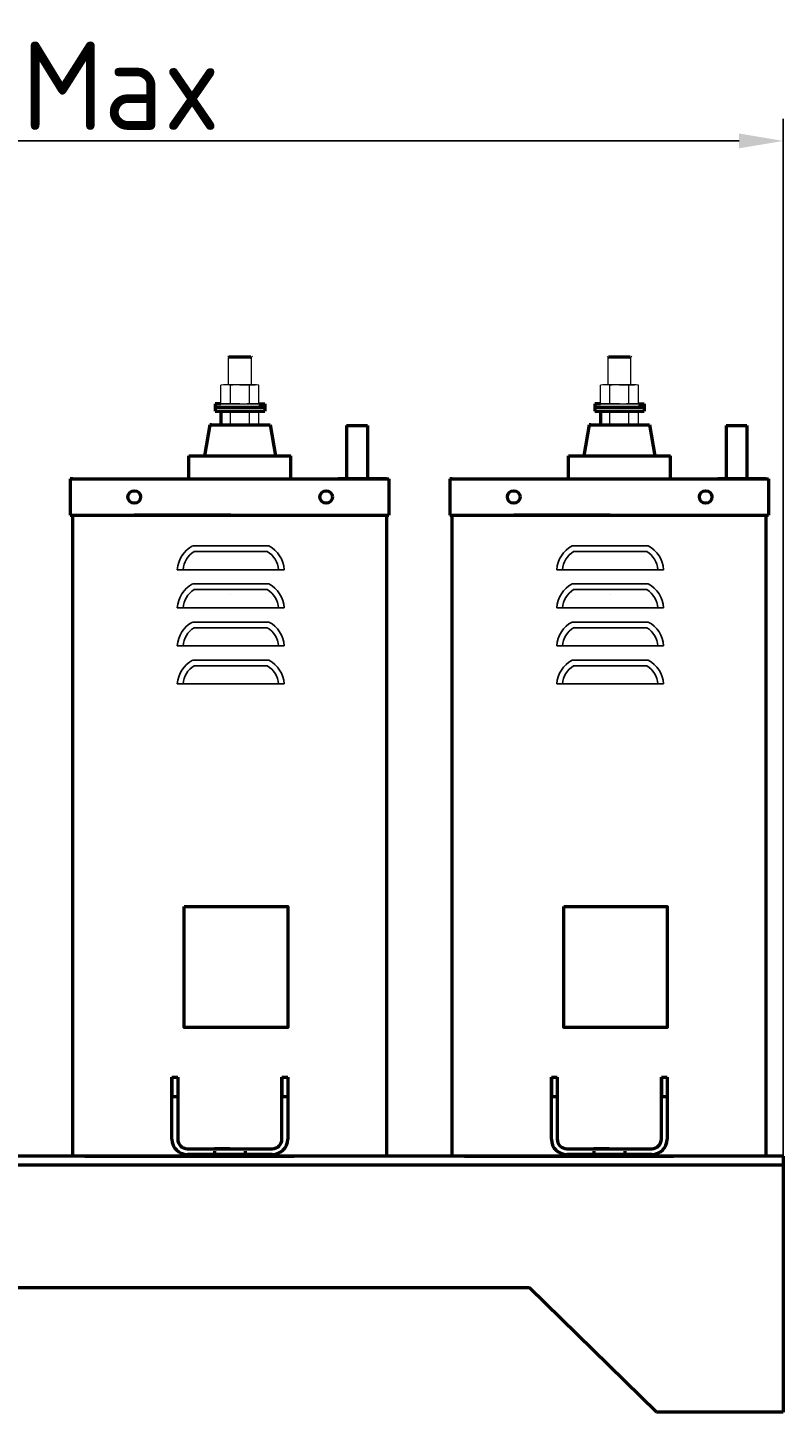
# Model space of a CAD drawing. Header units: millimetres. Extents: x -1183 to 2051, y -609 to 1445.
# Tile 4 of 5: x 536 to 964, y 536 to 1319. Entities that reach past the tile are written whole.
import ezdxf

# ---------------------------------------------------------------- set-up
doc = ezdxf.new("R2010")
doc.units = ezdxf.units.MM
doc.linetypes.add('ACAD_ISO02W100', pattern=[15, 12, -3])
doc.layers.get('0').update_dxf_attribs({"lineweight": 50})
doc.styles.add('GOST-2.304_Type-B', font='GOST Common.ttf')
doc.dimstyles.new('ISO-25', dxfattribs={"dimtxt": 5, "dimasz": 2.5, "dimexe": 1.25, "dimexo": 0.625, "dimtad": 1, "dimtoh": 1, "dimdec": 0, "dimtxsty": 'GOST-2.304_Type-B', "dimcen": 2.5, "dimadec": 0, "dimazin": 0, "dimtfac": 1, "dimtdec": 0, "dimtmove": 0, "dimatfit": 3, "dimfxl": 1, "dimarcsym": 0})

# ---------------------------------------------------------------- blocks, each defined once
blk = doc.blocks.new('*D63')
at = {"color": 0, "lineweight": -2, "transparency": 16777216}
for p, q in [((67.64, 688.26), (67.64, 1267.67)), ((963.68, 542.07), (963.68, 1267.67)), ((92.64, 1255.17), (938.68, 1255.17))]:
    blk.add_line(p, q, dxfattribs=at)
at = {"color": 0, "transparency": 16777216}
for points in [[(92.64, 1259.34), (92.64, 1251), (67.64, 1255.17)], [(938.68, 1259.34), (938.68, 1251), (963.68, 1255.17)]]:
    blk.add_solid(points, dxfattribs=at)
at = {"layer": 'Defpoints', "color": 0, "transparency": 16777216}
for p in [(963.68, 1255.17), (67.64, 682.01), (963.68, 535.82)]:
    blk.add_point(p, dxfattribs=at)
at = {"color": 0, "transparency": 16777216, "insert": (537.18, 1286.42), "char_height": 50, "attachment_point": 5, "style": 'GOST-2.304_Type-B'}
blk.add_mtext('860Max', dxfattribs=at)

msp = doc.modelspace()

# ---------------------------------------------------------------- linework, layer by layer
at = {"lineweight": 15}
for p, q in [((649.67, 1132.61), (656.12, 1132.61)), ((649.67, 1117.2), (649.68, 1132.61)), ((662.56, 1132.61), (656.12, 1132.61)), ((662.56, 1117.2), (662.55, 1132.61)), ((864.47, 1132.61), (870.91, 1132.61)), ((864.47, 1117.2), (864.48, 1132.61)), ((877.36, 1132.61), (870.91, 1132.61)), ((877.36, 1117.2), (877.35, 1132.61)), ((645.37, 1106.39), (645.37, 1116.93)), ((664.17, 1117.2), (648.06, 1117.2)), ((650.75, 1106.66), (650.75, 1116.93)), ((656.12, 1117.2), (662.51, 1117.2)), ((656.12, 1117.2), (664.71, 1117.2)), ((656.12, 1117.2), (662.56, 1117.2)), ((656.12, 1117.2), (662.56, 1117.2)), ((661.49, 1106.66), (661.49, 1116.93)), ((666.86, 1106.39), (666.86, 1116.93)), ((666.86, 1106.39), (666.86, 1116.93)), ((860.17, 1106.39), (860.17, 1116.93)), ((878.97, 1117.2), (862.85, 1117.2)), ((865.54, 1106.66), (865.54, 1116.93)), ((870.91, 1117.2), (877.3, 1117.2)), ((870.91, 1117.2), (879.51, 1117.2)), ((870.91, 1117.2), (877.36, 1117.2)), ((870.91, 1117.2), (877.36, 1117.2)), ((876.28, 1106.66), (876.28, 1116.93)), ((881.66, 1106.39), (881.66, 1116.93)), ((881.66, 1106.39), (881.66, 1116.93)), ((642.13, 1106.39), (670.1, 1106.39)), ((656.12, 1106.39), (645.37, 1106.39)), ((650.75, 1106.39), (645.37, 1106.39)), ((656.12, 1106.39), (650.75, 1106.39)), ((656.12, 1106.39), (666.86, 1106.39)), ((656.12, 1106.39), (661.49, 1106.39)), ((666.86, 1106.39), (661.49, 1106.39)), ((666.86, 1106.39), (666.86, 1111.76)), ((666.86, 1106.39), (666.86, 1109.61)), ((666.86, 1106.39), (666.86, 1107.47)), ((666.86, 1106.39), (666.86, 1106.93)), ((666.86, 1106.39), (666.86, 1106.66)), ((856.93, 1106.39), (884.9, 1106.39)), ((870.91, 1106.39), (860.17, 1106.39)), ((865.54, 1106.39), (860.17, 1106.39)), ((870.91, 1106.39), (865.54, 1106.39)), ((870.91, 1106.39), (881.66, 1106.39)), ((870.91, 1106.39), (876.28, 1106.39)), ((881.66, 1106.39), (876.28, 1106.39)), ((881.66, 1106.39), (881.66, 1111.76)), ((881.66, 1106.39), (881.66, 1109.61)), ((881.66, 1106.39), (881.66, 1107.47)), ((881.66, 1106.39), (881.66, 1106.93)), ((881.66, 1106.39), (881.66, 1106.66)), ((642.13, 1104.3), (670.1, 1104.3)), ((650.75, 1094.56), (650.75, 1102.02)), ((661.49, 1094.56), (661.49, 1102.02)), ((666.86, 1094.56), (666.86, 1102.02)), ((666.86, 1094.56), (666.86, 1102.02)), ((856.93, 1104.3), (884.9, 1104.3)), ((865.54, 1094.56), (865.54, 1102.02)), ((876.28, 1094.56), (876.28, 1102.02)), ((881.66, 1094.56), (881.66, 1102.02)), ((881.66, 1094.56), (881.66, 1102.02))]:
    msp.add_line(p, q, dxfattribs=at)
for p, q in [((650, 1132.94), (649.68, 1132.61)), ((650, 1132.94), (662.23, 1132.94)), ((662.23, 1132.94), (662.56, 1132.61)), ((864.8, 1132.94), (864.47, 1132.61)), ((864.8, 1132.94), (877.03, 1132.94)), ((877.03, 1132.94), (877.35, 1132.61)), ((645.37, 1106.39), (642.13, 1106.39)), ((642.13, 1106.39), (642.13, 1104.38)), ((666.86, 1106.39), (670.1, 1106.39)), ((670.1, 1106.39), (670.1, 1104.38)), ((860.17, 1106.39), (856.93, 1106.39)), ((856.93, 1106.39), (856.93, 1104.38)), ((881.66, 1106.39), (884.9, 1106.39)), ((884.9, 1106.39), (884.9, 1104.38)), ((670.1, 1104.38), (642.13, 1104.38)), ((642.13, 1104.3), (642.13, 1102.29)), ((642.13, 1102.29), (670.1, 1102.29)), ((645.37, 1102.02), (645.37, 1094.56)), ((670.1, 1104.3), (670.1, 1102.29)), ((884.9, 1104.38), (856.93, 1104.38)), ((856.93, 1104.3), (856.93, 1102.29)), ((856.93, 1102.29), (884.9, 1102.29)), ((860.17, 1102.02), (860.17, 1094.56)), ((884.9, 1104.3), (884.9, 1102.29)), ((639.07, 1094.56), (636.01, 1077.07)), ((639.94, 1094.56), (639.07, 1094.56)), ((639.94, 1094.56), (672.29, 1094.56)), ((672.29, 1094.56), (673.17, 1094.56)), ((673.17, 1094.56), (676.23, 1077.07)), ((716.48, 1094.19), (716.48, 1063.96)), ((716.48, 1094.19), (728.28, 1094.19)), ((728.28, 1094.19), (728.28, 1063.96)), ((853.86, 1094.56), (850.8, 1077.07)), ((854.74, 1094.56), (853.86, 1094.56)), ((854.74, 1094.56), (887.09, 1094.56)), ((887.09, 1094.56), (887.96, 1094.56)), ((887.96, 1094.56), (891.02, 1077.07)), ((931.27, 1094.19), (931.27, 1063.96)), ((931.27, 1094.19), (943.08, 1094.19)), ((943.08, 1094.19), (943.08, 1063.96)), ((627.26, 1063.96), (627.26, 1077.07)), ((627.26, 1077.07), (684.97, 1077.07)), ((684.97, 1063.96), (684.97, 1077.07)), ((842.06, 1063.96), (842.06, 1077.07)), ((842.06, 1077.07), (899.76, 1077.07)), ((899.76, 1063.96), (899.76, 1077.07)), ((561.45, 1063.96), (560.08, 1063.96)), ((560.08, 1063.96), (560.08, 1043.47)), ((560.08, 1063.96), (587.4, 1063.96)), ((561.45, 1063.96), (739.05, 1063.96)), ((618.71, 1063.96), (681.78, 1063.96)), ((620.74, 1063.96), (679.76, 1063.96)), ((627.26, 1063.96), (684.97, 1063.96)), ((701.07, 1063.96), (722.38, 1063.96)), ((739.05, 1063.96), (711.72, 1063.96)), ((716.48, 1063.96), (728.28, 1063.96)), ((739.05, 1063.96), (740.41, 1063.96)), ((740.41, 1063.96), (740.41, 1043.47)), ((776.24, 1063.96), (774.88, 1063.96)), ((774.88, 1063.96), (774.88, 1043.47)), ((774.88, 1063.96), (802.2, 1063.96)), ((776.24, 1063.96), (953.84, 1063.96)), ((833.5, 1063.96), (896.58, 1063.96)), ((835.53, 1063.96), (894.55, 1063.96)), ((842.06, 1063.96), (899.76, 1063.96)), ((915.86, 1063.96), (937.17, 1063.96)), ((953.84, 1063.96), (926.52, 1063.96)), ((931.27, 1063.96), (943.08, 1063.96)), ((953.84, 1063.96), (955.21, 1063.96)), ((955.21, 1063.96), (955.21, 1043.47)), ((560.08, 1043.47), (561.45, 1043.47)), ((560.76, 1043.47), (740.41, 1043.47)), ((561.45, 1043.47), (740.41, 1043.47)), ((561.45, 680.65), (561.45, 1043.47)), ((650.93, 1043.47), (596.28, 1043.47)), ((739.2, 680.65), (739.2, 1043.47)), ((774.88, 1043.47), (776.24, 1043.47)), ((775.56, 1043.47), (955.21, 1043.47)), ((776.24, 1043.47), (955.21, 1043.47)), ((776.24, 680.65), (776.24, 1043.47)), ((865.72, 1043.47), (811.08, 1043.47)), ((953.99, 680.65), (953.99, 1043.47)), ((963.68, 680.65), (426.88, 680.65)), ((433.25, 675.87), (963.68, 675.87)), ((739.2, 680.65), (561.45, 680.65)), ((568.37, 680.65), (686.73, 680.65)), ((568.37, 680.65), (686.73, 680.65)), ((953.99, 680.65), (776.24, 680.65)), ((783.16, 680.65), (901.52, 680.65)), ((783.16, 680.65), (901.52, 680.65)), ((963.68, 680.65), (963.68, 535.82)), ((820.08, 606.33), (433.25, 606.33)), ((891.86, 535.82), (820.08, 606.33)), ((963.68, 535.82), (891.86, 535.82))]:
    msp.add_line(p, q)
at = {"lineweight": 25}
for p, q in [((629.34, 1026.08), (672.44, 1026.08)), ((630.19, 1022.86), (671.59, 1022.86)), ((844.13, 1026.08), (887.23, 1026.08)), ((844.98, 1022.86), (886.38, 1022.86)), ((620.65, 1012.57), (681.12, 1012.57)), ((835.45, 1012.57), (895.92, 1012.57)), ((629.34, 1004.53), (672.44, 1004.53)), ((844.13, 1004.53), (887.23, 1004.53)), ((630.19, 1001.31), (671.59, 1001.31)), ((650.89, 998.31), (650.89, 998.31)), ((844.98, 1001.31), (886.38, 1001.31)), ((865.68, 998.31), (865.68, 998.31)), ((620.65, 991.02), (681.12, 991.02)), ((835.45, 991.02), (895.92, 991.02)), ((629.34, 982.97), (672.44, 982.97)), ((630.19, 979.76), (671.59, 979.76)), ((844.13, 982.97), (887.23, 982.97)), ((844.98, 979.76), (886.38, 979.76)), ((620.65, 969.46), (681.12, 969.46)), ((835.45, 969.46), (895.92, 969.46)), ((629.34, 961.42), (672.44, 961.42)), ((630.19, 958.2), (671.59, 958.2)), ((844.13, 961.42), (887.23, 961.42)), ((844.98, 958.2), (886.38, 958.2)), ((620.65, 947.91), (681.12, 947.91)), ((835.45, 947.91), (895.92, 947.91))]:
    msp.add_line(p, q, dxfattribs=at)
at = {"color": 0}
for p, q in [((617.58, 690.43), (617.58, 725.41)), ((617.58, 725.41), (617.58, 714.48)), ((617.58, 725.41), (620.86, 725.41)), ((620.86, 725.41), (620.86, 690.43)), ((679.88, 690.43), (679.88, 725.41)), ((679.88, 725.41), (679.88, 714.48)), ((679.88, 725.41), (679.88, 714.48)), ((679.88, 725.41), (683.16, 725.41)), ((683.16, 725.41), (683.16, 690.43)), ((832.38, 690.43), (832.38, 725.41)), ((832.38, 725.41), (832.38, 714.48)), ((832.38, 725.41), (835.65, 725.41)), ((835.65, 725.41), (835.65, 690.43)), ((894.67, 690.43), (894.67, 725.41)), ((894.67, 725.41), (894.67, 714.48)), ((894.67, 725.41), (894.67, 714.48)), ((894.67, 725.41), (897.95, 725.41)), ((897.95, 725.41), (897.95, 690.43)), ((617.58, 714.48), (620.86, 714.48)), ((679.88, 714.48), (683.16, 714.48)), ((832.38, 714.48), (835.65, 714.48)), ((894.67, 714.48), (897.95, 714.48)), ((626.32, 684.97), (674.41, 684.97)), ((674.41, 681.69), (626.32, 681.69)), ((650.37, 684.97), (641.62, 684.97)), ((650.37, 684.97), (641.62, 684.97)), ((650.37, 684.97), (659.11, 684.97)), ((841.12, 684.97), (889.21, 684.97)), ((889.21, 681.69), (841.12, 681.69)), ((865.16, 684.97), (856.42, 684.97)), ((865.16, 684.97), (856.42, 684.97)), ((865.16, 684.97), (873.91, 684.97))]:
    msp.add_line(p, q, dxfattribs=at)
at = {"color": 0, "linetype": 'ACAD_ISO02W100', "ltscale": 0.09}
for p, q in [((641.62, 684.97), (641.62, 681.69)), ((659.11, 684.97), (659.11, 681.69)), ((856.42, 684.97), (856.42, 681.69)), ((873.91, 684.97), (873.91, 681.69))]:
    msp.add_line(p, q, dxfattribs=at)
for points in [[(624.58, 821.96), (683.2, 821.96), (683.2, 753.5), (624.58, 753.5)], [(839.37, 821.96), (898, 821.96), (898, 753.5), (839.37, 753.5)]]:
    msp.add_lwpolyline(points, close=True)
for centre in [(596.28, 1053.71), (704.89, 1053.71), (811.08, 1053.71), (919.69, 1053.71)]:
    msp.add_circle(centre, 3.55)
at = {"lineweight": 15}
for centre, radius, start, end in [((648.06, 1103.64), 13.56, 78.57881, 101.42119), ((656.12, 1063.35), 53.85, 84.27519, 95.72481), ((664.17, 1103.64), 13.56, 78.57881, 101.42119), ((862.85, 1103.64), 13.56, 78.57881, 101.42119), ((870.91, 1063.35), 53.85, 84.27519, 95.72481), ((878.97, 1103.64), 13.56, 78.57881, 101.42119), ((648.06, 1119.96), 13.56, 258.57881, 281.42119), ((656.12, 1160.24), 53.85, 264.27519, 275.72481), ((664.17, 1119.96), 13.56, 258.57881, 281.42119), ((862.85, 1119.96), 13.56, 258.57881, 281.42119), ((870.91, 1160.24), 53.85, 264.27519, 275.72481), ((878.97, 1119.96), 13.56, 258.57881, 281.42119), ((648.06, 1088.72), 13.56, 78.57881, 101.42119), ((656.12, 1048.43), 53.85, 84.27519, 95.72481), ((664.17, 1088.72), 13.56, 78.57881, 101.42119), ((862.85, 1088.72), 13.56, 78.57881, 101.42119), ((870.91, 1048.43), 53.85, 84.27519, 95.72481), ((878.97, 1088.72), 13.56, 78.57881, 101.42119)]:
    msp.add_arc(centre, radius, start, end, dxfattribs=at)
at = {"lineweight": 25}
for centre, radius, start, end in [((637.11, 1011.53), 16.49, 118.12466, 176.40489), ((637.11, 1011.53), 13.27, 121.42622, 175.53214), ((664.67, 1011.53), 13.27, 4.46786, 58.57378), ((664.67, 1011.53), 16.49, 3.59511, 61.87534), ((851.91, 1011.53), 16.49, 118.12466, 176.40489), ((851.91, 1011.53), 13.27, 121.42622, 175.53214), ((879.46, 1011.53), 13.27, 4.46786, 58.57378), ((879.46, 1011.53), 16.49, 3.59511, 61.87534), ((637.11, 989.98), 16.49, 118.12466, 176.40489), ((664.67, 989.98), 16.49, 3.59511, 61.87534), ((851.91, 989.98), 16.49, 118.12466, 176.40489), ((879.46, 989.98), 16.49, 3.59511, 61.87534), ((637.11, 989.98), 13.27, 121.42622, 175.53214), ((664.67, 989.98), 13.27, 4.46786, 58.57378), ((851.91, 989.98), 13.27, 121.42622, 175.53214), ((879.46, 989.98), 13.27, 4.46786, 58.57378), ((637.11, 968.43), 16.49, 118.12466, 176.40489), ((637.11, 968.43), 13.27, 121.42622, 175.53214), ((664.67, 968.43), 13.27, 4.46786, 58.57378), ((664.67, 968.43), 16.49, 3.59511, 61.87534), ((851.91, 968.43), 16.49, 118.12466, 176.40489), ((851.91, 968.43), 13.27, 121.42622, 175.53214), ((879.46, 968.43), 13.27, 4.46786, 58.57378), ((879.46, 968.43), 16.49, 3.59511, 61.87534), ((637.11, 946.87), 16.49, 118.12466, 176.40489), ((637.11, 946.87), 13.27, 121.42622, 175.53214), ((664.67, 946.87), 13.27, 4.46786, 58.57378), ((664.67, 946.87), 16.49, 3.59511, 61.87534), ((851.91, 946.87), 16.49, 118.12466, 176.40489), ((851.91, 946.87), 13.27, 121.42622, 175.53214), ((879.46, 946.87), 13.27, 4.46786, 58.57378), ((879.46, 946.87), 16.49, 3.59511, 61.87534)]:
    msp.add_arc(centre, radius, start, end, dxfattribs=at)
at = {"color": 0}
for centre, radius, start, end in [((626.32, 690.43), 8.74, 180, 270), ((626.32, 690.43), 5.46, 180, 270), ((674.41, 690.43), 5.46, 270, 0), ((674.41, 690.43), 8.74, 270, 0), ((841.12, 690.43), 8.74, 180, 270), ((841.12, 690.43), 5.46, 180, 270), ((889.21, 690.43), 5.46, 270, 0), ((889.21, 690.43), 8.74, 270, 0)]:
    msp.add_arc(centre, radius, start, end, dxfattribs=at)

# ---------------------------------------------------------------- dimensions: what is measured, and where the dimension line sits
dim = msp.add_linear_dim(base=(963.68, 1255.17), p1=(67.64, 682.01), p2=(963.68, 535.82), text='860Max', dimstyle='ISO-25')
dim.commit()
dim.dimension.update_dxf_attribs({"geometry": '*D63', "text_midpoint": (537.18, 1255.17), "dimtype": 160})

doc.saveas('drawing.dxf')
